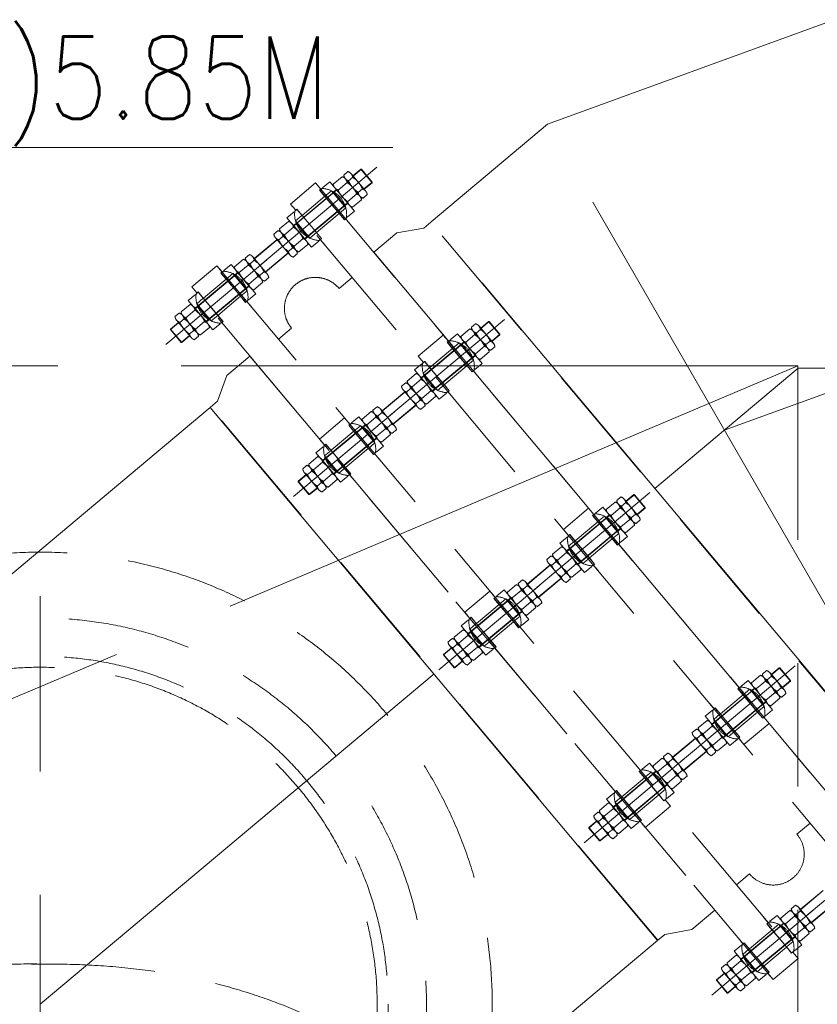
# Model space of a CAD drawing. Header units: inches. Extents: x 0 to 1545919, y -165762 to 23143738.
# Tile 113 of 131: x 117200 to 120111, y 162607 to 166200. Entities that reach past the tile are written whole.
import ezdxf

# ---------------------------------------------------------------- set-up
doc = ezdxf.new("R2010")
doc.units = ezdxf.units.IN
doc.header["$LTSCALE"] = 1800
doc.header["$MEASUREMENT"] = 0
doc.linetypes.add('CENTER', pattern=[2, 1.25, -0.25, 0.25, -0.25])
doc.linetypes.add('HIDDEN', pattern=[0.375, 0.25, -0.125])
doc.layers.get('0').update_dxf_attribs({"color": 253, "lineweight": 5})
for name, color, linetype, lineweight in [('CEN', 8, 'CENTER', 18), ('CWPIPE', 200, 'CENTER', 18), ('EQUIP', 8, 'HIDDEN', 9), ('HATCH', 9, 'Continuous', 18), ('TEXT', 3, 'Continuous', 18)]:
    doc.layers.add(name, color=color, linetype=linetype, lineweight=lineweight)
doc.styles.add('ROMANS', font='romans.shx')

# ---------------------------------------------------------------- blocks, each defined once
blk = doc.blocks.new('CONDENSER')
at = {"layer": 'EQUIP'}
for radius in [1410, 1270, 1230]:
    blk.add_circle((2235, 9470), radius, dxfattribs=at)
for points, knots in [([(2269.4, 9616.4), (1260.8, 9641.2), (275.3, 8833.3), (244.5, 7804.5), (246.2, 7656.8)], [2597.743538, 2597.743538, 2597.743538, 2597.743538, 4076.905104, 4953.355651, 4953.355651, 4953.355651, 4953.355651]), ([(2205.3, 9615.7), (3213.9, 9641.1), (4299.9, 8752), (4227.9, 7654.3), (4227.9, 7654.3)], [2597.743538, 2597.743538, 2597.743538, 2597.743538, 4076.905104, 5192.052949, 5192.052949, 5192.052949, 5192.052949])]:
    blk.add_open_spline(points, degree=3, knots=knots, dxfattribs=at)
blk = doc.blocks.new('REJOINT-PIPE')
at = {"ltscale": 15}
for p, q in [((-1550, 1028), (-1550, 547.1)), ((-825, 1028), (-825, 547.1)), ((0, 1028), (0, 547.1)), ((825, 1028), (825, 547.1)), ((1550, 1028), (1550, 547.1)), ((-1550, 22), (-1550, 579.1)), ((-825, 22), (-825, 579.1)), ((0, 22), (0, 579.1)), ((825, 22), (825, 579.1)), ((1550, 22), (1550, 579.1))]:
    blk.add_line(p, q, dxfattribs=at)
at = {"ltscale": 4}
for p, q in [((-1580.5, 980), (-1582, 978.5)), ((-1582, 978.5), (-1518, 978.5)), ((-1580.5, 980), (-1519.5, 980)), ((-855.5, 980), (-857, 978.5)), ((-857, 978.5), (-793, 978.5)), ((-855.5, 980), (-794.5, 980)), ((-30.5, 980), (-32, 978.5)), ((-32, 978.5), (32, 978.5)), ((-30.5, 980), (30.5, 980)), ((857, 978.5), (793, 978.5)), ((855.5, 980), (794.5, 980)), ((855.5, 980), (857, 978.5)), ((1582, 978.5), (1518, 978.5)), ((1580.5, 980), (1519.5, 980)), ((1580.5, 980), (1582, 978.5)), ((-1512.4, 940.9), (-1592.3, 940.9)), ((-1510, 940.9), (-1592.3, 940.9)), ((-1511.2, 940.9), (-1588.9, 940.9)), ((-1511.2, 940.9), (-1588.9, 940.9)), ((-1511.3, 940.9), (-1588.7, 940.9)), ((-787.4, 940.9), (-867.3, 940.9)), ((-785, 940.9), (-867.3, 940.9)), ((-786.2, 940.9), (-863.9, 940.9)), ((-786.2, 940.9), (-863.9, 940.9)), ((-786.3, 940.9), (-863.7, 940.9)), ((37.6, 940.9), (-42.3, 940.9)), ((40, 940.9), (-42.3, 940.9)), ((38.8, 940.9), (-38.9, 940.9)), ((38.8, 940.9), (-38.9, 940.9)), ((38.7, 940.9), (-38.7, 940.9)), ((785, 940.9), (867.3, 940.9)), ((786.2, 940.9), (863.9, 940.9)), ((786.2, 940.9), (863.9, 940.9)), ((786.3, 940.9), (863.7, 940.9)), ((787.4, 940.9), (867.3, 940.9)), ((1510, 940.9), (1592.3, 940.9)), ((1511.2, 940.9), (1588.9, 940.9)), ((1511.2, 940.9), (1588.9, 940.9)), ((1511.3, 940.9), (1588.7, 940.9)), ((1512.4, 940.9), (1592.3, 940.9)), ((-1512.4, 912.9), (-1592.3, 912.9)), ((-1508.9, 912.9), (-1591.1, 912.9)), ((-1511.2, 912.9), (-1591.1, 912.9)), ((-787.4, 912.9), (-867.3, 912.9)), ((-783.9, 912.9), (-866.1, 912.9)), ((-786.2, 912.9), (-866.1, 912.9)), ((37.6, 912.9), (-42.3, 912.9)), ((41.1, 912.9), (-41.1, 912.9)), ((38.8, 912.9), (-41.1, 912.9)), ((783.9, 912.9), (866.1, 912.9)), ((786.2, 912.9), (866.1, 912.9)), ((787.4, 912.9), (867.3, 912.9)), ((1508.9, 912.9), (1591.1, 912.9)), ((1511.2, 912.9), (1591.1, 912.9)), ((1512.4, 912.9), (1592.3, 912.9)), ((-1480, 861.9), (-1620, 861.9)), ((-1511.2, 861.9), (-1591.1, 861.9)), ((-1582.5, 861.9), (-1582.5, 849.3)), ((-1517.5, 861.9), (-1517.5, 849.3)), ((-755, 861.9), (-895, 861.9)), ((-786.2, 861.9), (-866.1, 861.9)), ((-857.5, 861.9), (-857.5, 849.3)), ((-792.5, 861.9), (-792.5, 849.3)), ((70, 861.9), (-70, 861.9)), ((38.8, 861.9), (-41.1, 861.9)), ((-32.5, 861.9), (-32.5, 849.3)), ((32.5, 861.9), (32.5, 849.3)), ((755, 861.9), (895, 861.9)), ((786.2, 861.9), (866.1, 861.9)), ((792.5, 861.9), (792.5, 849.3)), ((857.5, 861.9), (857.5, 849.3)), ((1480, 861.9), (1620, 861.9)), ((1511.2, 861.9), (1591.1, 861.9)), ((1517.5, 861.9), (1517.5, 849.3)), ((1582.5, 861.9), (1582.5, 849.3)), ((-1620.6, 820), (-1620.6, 814)), ((-1590, 814), (-1620.6, 814)), ((-1620, 824.2), (-1620, 814.6)), ((-1590, 814.6), (-1620, 814.6)), ((-1510, 814.6), (-1480, 814.6)), ((-1510, 814), (-1479.4, 814)), ((-1480, 824.2), (-1480, 814.6)), ((-1479.4, 820), (-1479.4, 814)), ((-895.6, 820), (-895.6, 814)), ((-865, 814), (-895.6, 814)), ((-895, 824.2), (-895, 814.6)), ((-865, 814.6), (-895, 814.6)), ((-785, 814.6), (-755, 814.6)), ((-785, 814), (-754.4, 814)), ((-755, 824.2), (-755, 814.6)), ((-754.4, 820), (-754.4, 814)), ((-70.6, 820), (-70.6, 814)), ((-40, 814), (-70.6, 814)), ((-70, 824.2), (-70, 814.6)), ((-40, 814.6), (-70, 814.6)), ((40, 814.6), (70, 814.6)), ((40, 814), (70.6, 814)), ((70, 824.2), (70, 814.6)), ((70.6, 820), (70.6, 814)), ((754.4, 820), (754.4, 814)), ((785, 814), (754.4, 814)), ((755, 824.2), (755, 814.6)), ((785, 814.6), (755, 814.6)), ((865, 814.6), (895, 814.6)), ((865, 814), (895.6, 814)), ((895, 824.2), (895, 814.6)), ((895.6, 820), (895.6, 814)), ((1479.4, 820), (1479.4, 814)), ((1510, 814), (1479.4, 814)), ((1480, 824.2), (1480, 814.6)), ((1510, 814.6), (1480, 814.6)), ((1590, 814.6), (1620, 814.6)), ((1590, 814), (1620.6, 814)), ((1620, 824.2), (1620, 814.6)), ((1620.6, 820), (1620.6, 814)), ((-1620, 700), (-1620, 706)), ((-1590, 706), (-1620, 706)), ((-1619.5, 695.2), (-1619.5, 705.5)), ((-1590, 705.5), (-1619.5, 705.5)), ((-1510, 706), (-1480, 706)), ((-1509, 705.5), (-1480.5, 705.5)), ((-1480.5, 695.2), (-1480.5, 705.5)), ((-1480, 700), (-1480, 706)), ((-895, 700), (-895, 706)), ((-865, 706), (-895, 706)), ((-894.5, 695.2), (-894.5, 705.5)), ((-865, 705.5), (-894.5, 705.5)), ((-785, 706), (-755, 706)), ((-784, 705.5), (-755.5, 705.5)), ((-755.5, 695.2), (-755.5, 705.5)), ((-755, 700), (-755, 706)), ((-70, 700), (-70, 706)), ((-40, 706), (-70, 706)), ((-69.5, 695.2), (-69.5, 705.5)), ((-40, 705.5), (-69.5, 705.5)), ((40, 706), (70, 706)), ((41, 705.5), (69.5, 705.5)), ((69.5, 695.2), (69.5, 705.5)), ((70, 700), (70, 706)), ((755, 700), (755, 706)), ((785, 706), (755, 706)), ((755.5, 695.2), (755.5, 705.5)), ((784, 705.5), (755.5, 705.5)), ((865, 706), (895, 706)), ((865, 705.5), (894.5, 705.5)), ((894.5, 695.2), (894.5, 705.5)), ((895, 700), (895, 706)), ((1480, 700), (1480, 706)), ((1510, 706), (1480, 706)), ((1480.5, 695.2), (1480.5, 705.5)), ((1509, 705.5), (1480.5, 705.5)), ((1590, 706), (1620, 706)), ((1590, 705.5), (1619.5, 705.5)), ((1619.5, 695.2), (1619.5, 705.5)), ((1620, 700), (1620, 706)), ((-1480, 658.1), (-1620, 658.1)), ((-1510, 658.1), (-1592.3, 658.1)), ((-1512.4, 658.1), (-1592.3, 658.1)), ((-1511.2, 658.1), (-1588.9, 658.1)), ((-1511.2, 658.1), (-1588.9, 658.1)), ((-1511.3, 658.1), (-1588.7, 658.1)), ((-1582.5, 658.1), (-1582.5, 670.7)), ((-1517.5, 658.1), (-1517.5, 670.7)), ((-755, 658.1), (-895, 658.1)), ((-785, 658.1), (-867.3, 658.1)), ((-787.4, 658.1), (-867.3, 658.1)), ((-786.2, 658.1), (-863.9, 658.1)), ((-786.2, 658.1), (-863.9, 658.1)), ((-786.3, 658.1), (-863.7, 658.1)), ((-857.5, 658.1), (-857.5, 670.7)), ((-792.5, 658.1), (-792.5, 670.7)), ((70, 658.1), (-70, 658.1)), ((40, 658.1), (-42.3, 658.1)), ((37.6, 658.1), (-42.3, 658.1)), ((38.8, 658.1), (-38.9, 658.1)), ((38.8, 658.1), (-38.9, 658.1)), ((38.7, 658.1), (-38.7, 658.1)), ((-32.5, 658.1), (-32.5, 670.7)), ((32.5, 658.1), (32.5, 670.7)), ((755, 658.1), (895, 658.1)), ((785, 658.1), (867.3, 658.1)), ((786.2, 658.1), (863.9, 658.1)), ((786.2, 658.1), (863.9, 658.1)), ((786.3, 658.1), (863.7, 658.1)), ((787.4, 658.1), (867.3, 658.1)), ((792.5, 658.1), (792.5, 670.7)), ((857.5, 658.1), (857.5, 670.7)), ((1480, 658.1), (1620, 658.1)), ((1510, 658.1), (1592.3, 658.1)), ((1511.2, 658.1), (1588.9, 658.1)), ((1511.2, 658.1), (1588.9, 658.1)), ((1511.3, 658.1), (1588.7, 658.1)), ((1512.4, 658.1), (1592.3, 658.1)), ((1517.5, 658.1), (1517.5, 670.7)), ((1582.5, 658.1), (1582.5, 670.7)), ((-1512.4, 607.1), (-1592.3, 607.1)), ((-1508.9, 607.1), (-1591.1, 607.1)), ((-1511.2, 607.1), (-1591.1, 607.1)), ((-1511.2, 579.1), (-1591.1, 579.1)), ((-787.4, 607.1), (-867.3, 607.1)), ((-783.9, 607.1), (-866.1, 607.1)), ((-786.2, 607.1), (-866.1, 607.1)), ((-786.2, 579.1), (-866.1, 579.1)), ((37.6, 607.1), (-42.3, 607.1)), ((41.1, 607.1), (-41.1, 607.1)), ((38.8, 607.1), (-41.1, 607.1)), ((38.8, 579.1), (-41.1, 579.1)), ((783.9, 607.1), (866.1, 607.1)), ((786.2, 607.1), (866.1, 607.1)), ((786.2, 579.1), (866.1, 579.1)), ((787.4, 607.1), (867.3, 607.1)), ((1508.9, 607.1), (1591.1, 607.1)), ((1511.2, 607.1), (1591.1, 607.1)), ((1511.2, 579.1), (1591.1, 579.1)), ((1512.4, 607.1), (1592.3, 607.1)), ((-1511.2, 470.9), (-1591.1, 470.9)), ((-786.2, 470.9), (-866.1, 470.9)), ((38.8, 470.9), (-41.1, 470.9)), ((786.2, 470.9), (866.1, 470.9)), ((-1512.4, 442.9), (-1592.3, 442.9)), ((-1508.9, 442.9), (-1591.1, 442.9)), ((-1511.2, 442.9), (-1591.1, 442.9)), ((-787.4, 442.9), (-867.3, 442.9)), ((-783.9, 442.9), (-866.1, 442.9)), ((-786.2, 442.9), (-866.1, 442.9)), ((37.6, 442.9), (-42.3, 442.9)), ((41.1, 442.9), (-41.1, 442.9)), ((38.8, 442.9), (-41.1, 442.9)), ((783.9, 442.9), (866.1, 442.9)), ((786.2, 442.9), (866.1, 442.9)), ((787.4, 442.9), (867.3, 442.9)), ((-1480, 391.9), (-1620, 391.9)), ((-1510, 391.9), (-1592.3, 391.9)), ((-1512.4, 391.9), (-1592.3, 391.9)), ((-1511.2, 391.9), (-1588.9, 391.9)), ((-1511.2, 391.9), (-1588.9, 391.9)), ((-1511.3, 391.9), (-1588.7, 391.9)), ((-1582.5, 391.9), (-1582.5, 379.3)), ((-1517.5, 391.9), (-1517.5, 379.3)), ((-755, 391.9), (-895, 391.9)), ((-785, 391.9), (-867.3, 391.9)), ((-787.4, 391.9), (-867.3, 391.9)), ((-786.2, 391.9), (-863.9, 391.9)), ((-786.2, 391.9), (-863.9, 391.9)), ((-786.3, 391.9), (-863.7, 391.9)), ((-857.5, 391.9), (-857.5, 379.3)), ((-792.5, 391.9), (-792.5, 379.3)), ((70, 391.9), (-70, 391.9)), ((40, 391.9), (-42.3, 391.9)), ((37.6, 391.9), (-42.3, 391.9)), ((38.8, 391.9), (-38.9, 391.9)), ((38.8, 391.9), (-38.9, 391.9)), ((38.7, 391.9), (-38.7, 391.9)), ((-32.5, 391.9), (-32.5, 379.3)), ((32.5, 391.9), (32.5, 379.3)), ((755, 391.9), (895, 391.9)), ((785, 391.9), (867.3, 391.9)), ((786.2, 391.9), (863.9, 391.9)), ((786.2, 391.9), (863.9, 391.9)), ((786.3, 391.9), (863.7, 391.9)), ((787.4, 391.9), (867.3, 391.9)), ((792.5, 391.9), (792.5, 379.3)), ((857.5, 391.9), (857.5, 379.3)), ((-1620, 350), (-1620, 344)), ((-1590, 344), (-1620, 344)), ((-1619.5, 354.8), (-1619.5, 344.5)), ((-1590, 344.5), (-1619.5, 344.5)), ((-1510, 344), (-1480, 344)), ((-1509, 344.5), (-1480.5, 344.5)), ((-1480.5, 354.8), (-1480.5, 344.5)), ((-1480, 350), (-1480, 344)), ((-895, 350), (-895, 344)), ((-865, 344), (-895, 344)), ((-894.5, 354.8), (-894.5, 344.5)), ((-865, 344.5), (-894.5, 344.5)), ((-785, 344), (-755, 344)), ((-784, 344.5), (-755.5, 344.5)), ((-755.5, 354.8), (-755.5, 344.5)), ((-755, 350), (-755, 344)), ((-70, 350), (-70, 344)), ((-40, 344), (-70, 344)), ((-69.5, 354.8), (-69.5, 344.5)), ((-40, 344.5), (-69.5, 344.5)), ((40, 344), (70, 344)), ((41, 344.5), (69.5, 344.5)), ((69.5, 354.8), (69.5, 344.5)), ((70, 350), (70, 344)), ((755, 350), (755, 344)), ((785, 344), (755, 344)), ((755.5, 354.8), (755.5, 344.5)), ((784, 344.5), (755.5, 344.5)), ((865, 344.5), (894.5, 344.5)), ((865, 344), (895, 344)), ((894.5, 354.8), (894.5, 344.5)), ((895, 350), (895, 344)), ((-1620.6, 230), (-1620.6, 236)), ((-1590, 236), (-1620.6, 236)), ((-1620, 225.8), (-1620, 235.4)), ((-1590, 235.4), (-1620, 235.4)), ((-1510, 236), (-1479.4, 236)), ((-1510, 235.4), (-1480, 235.4)), ((-1480, 225.8), (-1480, 235.4)), ((-1479.4, 230), (-1479.4, 236)), ((-895.6, 230), (-895.6, 236)), ((-865, 236), (-895.6, 236)), ((-895, 225.8), (-895, 235.4)), ((-865, 235.4), (-895, 235.4)), ((-785, 236), (-754.4, 236)), ((-785, 235.4), (-755, 235.4)), ((-755, 225.8), (-755, 235.4)), ((-754.4, 230), (-754.4, 236)), ((-70.6, 230), (-70.6, 236)), ((-40, 236), (-70.6, 236)), ((-70, 225.8), (-70, 235.4)), ((-40, 235.4), (-70, 235.4)), ((40, 236), (70.6, 236)), ((40, 235.4), (70, 235.4)), ((70, 225.8), (70, 235.4)), ((70.6, 230), (70.6, 236)), ((754.4, 230), (754.4, 236)), ((785, 236), (754.4, 236)), ((755, 225.8), (755, 235.4)), ((785, 235.4), (755, 235.4)), ((865, 236), (895.6, 236)), ((865, 235.4), (895, 235.4)), ((895, 225.8), (895, 235.4)), ((895.6, 230), (895.6, 236)), ((-1480, 188.1), (-1620, 188.1)), ((-1511.2, 188.1), (-1591.1, 188.1)), ((-1582.5, 188.1), (-1582.5, 200.7)), ((-1517.5, 188.1), (-1517.5, 200.7)), ((-755, 188.1), (-895, 188.1)), ((-786.2, 188.1), (-866.1, 188.1)), ((-857.5, 188.1), (-857.5, 200.7)), ((-792.5, 188.1), (-792.5, 200.7)), ((70, 188.1), (-70, 188.1)), ((38.8, 188.1), (-41.1, 188.1)), ((-32.5, 188.1), (-32.5, 200.7)), ((32.5, 188.1), (32.5, 200.7)), ((755, 188.1), (895, 188.1)), ((786.2, 188.1), (866.1, 188.1)), ((792.5, 188.1), (792.5, 200.7)), ((857.5, 188.1), (857.5, 200.7)), ((-1512.4, 137.1), (-1592.3, 137.1)), ((-1510, 109.1), (-1592.3, 109.1)), ((-1512.4, 109.1), (-1592.3, 109.1)), ((-1508.9, 137.1), (-1591.1, 137.1)), ((-1511.2, 137.1), (-1591.1, 137.1)), ((-1511.2, 109.1), (-1588.9, 109.1)), ((-1511.2, 109.1), (-1588.9, 109.1)), ((-1511.3, 109.1), (-1588.7, 109.1)), ((-787.4, 137.1), (-867.3, 137.1)), ((-785, 109.1), (-867.3, 109.1)), ((-787.4, 109.1), (-867.3, 109.1)), ((-783.9, 137.1), (-866.1, 137.1)), ((-786.2, 137.1), (-866.1, 137.1)), ((-786.2, 109.1), (-863.9, 109.1)), ((-786.2, 109.1), (-863.9, 109.1)), ((-786.3, 109.1), (-863.7, 109.1)), ((37.6, 137.1), (-42.3, 137.1)), ((40, 109.1), (-42.3, 109.1)), ((37.6, 109.1), (-42.3, 109.1)), ((41.1, 137.1), (-41.1, 137.1)), ((38.8, 137.1), (-41.1, 137.1)), ((38.8, 109.1), (-38.9, 109.1)), ((38.8, 109.1), (-38.9, 109.1)), ((38.7, 109.1), (-38.7, 109.1)), ((783.9, 137.1), (866.1, 137.1)), ((785, 109.1), (867.3, 109.1)), ((786.2, 137.1), (866.1, 137.1)), ((786.2, 109.1), (863.9, 109.1)), ((786.2, 109.1), (863.9, 109.1)), ((786.3, 109.1), (863.7, 109.1)), ((787.4, 137.1), (867.3, 137.1)), ((787.4, 109.1), (867.3, 109.1)), ((-1580.5, 70), (-1582, 71.5)), ((-1582, 71.5), (-1518, 71.5)), ((-1580.5, 70), (-1519.5, 70)), ((-855.5, 70), (-857, 71.5)), ((-857, 71.5), (-793, 71.5)), ((-855.5, 70), (-794.5, 70)), ((-30.5, 70), (-32, 71.5)), ((-32, 71.5), (32, 71.5)), ((-30.5, 70), (30.5, 70)), ((857, 71.5), (793, 71.5)), ((855.5, 70), (794.5, 70)), ((855.5, 70), (857, 71.5))]:
    blk.add_line(p, q, dxfattribs=at)
for p, q in [((-1582, 940.9), (-1582, 978.5)), ((-1519.5, 980), (-1518, 978.5)), ((-1518, 940.9), (-1518, 978.5)), ((-857, 940.9), (-857, 978.5)), ((-794.5, 980), (-793, 978.5)), ((-793, 940.9), (-793, 978.5)), ((-32, 940.9), (-32, 978.5)), ((30.5, 980), (32, 978.5)), ((32, 940.9), (32, 978.5)), ((794.5, 980), (793, 978.5)), ((793, 940.9), (793, 978.5)), ((857, 940.9), (857, 978.5)), ((1519.5, 980), (1518, 978.5)), ((1518, 940.9), (1518, 978.5)), ((1582, 940.9), (1582, 978.5)), ((-1606, 916.9), (-1606, 936.9)), ((-1578.6, 936.9), (-1578.6, 916.9)), ((-1523.7, 936.9), (-1523.7, 916.9)), ((-1496.3, 916.9), (-1496.3, 936.9)), ((-881, 916.9), (-881, 936.9)), ((-853.6, 936.9), (-853.6, 916.9)), ((-798.7, 936.9), (-798.7, 916.9)), ((-771.3, 916.9), (-771.3, 936.9)), ((-56, 916.9), (-56, 936.9)), ((-28.6, 936.9), (-28.6, 916.9)), ((26.3, 936.9), (26.3, 916.9)), ((53.7, 916.9), (53.7, 936.9)), ((771.3, 916.9), (771.3, 936.9)), ((798.7, 936.9), (798.7, 916.9)), ((853.6, 936.9), (853.6, 916.9)), ((881, 916.9), (881, 936.9)), ((1496.3, 916.9), (1496.3, 936.9)), ((1523.7, 936.9), (1523.7, 916.9)), ((1578.6, 936.9), (1578.6, 916.9)), ((1606, 916.9), (1606, 936.9)), ((-1604.8, 865.9), (-1604.8, 908.9)), ((-1577.4, 908.9), (-1577.4, 865.9)), ((-1522.6, 908.9), (-1522.6, 865.9)), ((-1495.2, 865.9), (-1495.2, 908.9)), ((-879.8, 865.9), (-879.8, 908.9)), ((-852.4, 908.9), (-852.4, 865.9)), ((-797.6, 908.9), (-797.6, 865.9)), ((-770.2, 865.9), (-770.2, 908.9)), ((-54.8, 865.9), (-54.8, 908.9)), ((-27.4, 908.9), (-27.4, 865.9)), ((27.4, 908.9), (27.4, 865.9)), ((54.8, 865.9), (54.8, 908.9)), ((770.2, 865.9), (770.2, 908.9)), ((797.6, 908.9), (797.6, 865.9)), ((852.4, 908.9), (852.4, 865.9)), ((879.8, 865.9), (879.8, 908.9)), ((1495.2, 865.9), (1495.2, 908.9)), ((1522.6, 908.9), (1522.6, 865.9)), ((1577.4, 908.9), (1577.4, 865.9)), ((1604.8, 865.9), (1604.8, 908.9)), ((-1620, 827.9), (-1620, 861.9)), ((-1616.5, 827.9), (-1620, 827.9)), ((-1591, 814.6), (-1591, 845.7)), ((-1582, 861.9), (-1582, 658.1)), ((-1518, 861.9), (-1518, 658.1)), ((-1509, 814.6), (-1509, 845.7)), ((-1483.5, 827.9), (-1480, 827.9)), ((-1480, 827.9), (-1480, 861.9)), ((-895, 827.9), (-895, 861.9)), ((-891.5, 827.9), (-895, 827.9)), ((-866, 814.6), (-866, 845.7)), ((-857, 861.9), (-857, 658.1)), ((-793, 861.9), (-793, 658.1)), ((-784, 814.6), (-784, 845.7)), ((-758.5, 827.9), (-755, 827.9)), ((-755, 827.9), (-755, 861.9)), ((-70, 827.9), (-70, 861.9)), ((-66.5, 827.9), (-70, 827.9)), ((-41, 814.6), (-41, 845.7)), ((-32, 861.9), (-32, 658.1)), ((32, 861.9), (32, 658.1)), ((41, 814.6), (41, 845.7)), ((66.5, 827.9), (70, 827.9)), ((70, 827.9), (70, 861.9)), ((755, 827.9), (755, 861.9)), ((758.5, 827.9), (755, 827.9)), ((784, 814.6), (784, 845.7)), ((793, 861.9), (793, 658.1)), ((857, 861.9), (857, 658.1)), ((866, 814.6), (866, 845.7)), ((891.5, 827.9), (895, 827.9)), ((895, 827.9), (895, 861.9)), ((1480, 827.9), (1480, 861.9)), ((1483.5, 827.9), (1480, 827.9)), ((1509, 814.6), (1509, 845.7)), ((1518, 861.9), (1518, 658.1)), ((1582, 861.9), (1582, 658.1)), ((1591, 814.6), (1591, 845.7)), ((1616.5, 827.9), (1620, 827.9)), ((1620, 827.9), (1620, 861.9)), ((-1650, 820), (-1650, 700)), ((-1620.6, 820), (-1650, 820)), ((-1591, 814), (-1591, 706)), ((-1509, 814), (-1509, 706)), ((-1479.4, 820), (-1453.5, 820)), ((-925, 820), (-925, 700)), ((-895.6, 820), (-925, 820)), ((-866, 814), (-866, 706)), ((-784, 814), (-784, 706)), ((-754.4, 820), (-728.5, 820)), ((-100, 820), (-100, 700)), ((-70.6, 820), (-100, 820)), ((-41, 814), (-41, 706)), ((41, 814), (41, 706)), ((70.6, 820), (96.5, 820)), ((754.4, 820), (728.5, 820)), ((784, 814), (784, 706)), ((866, 814), (866, 706)), ((895.6, 820), (925, 820)), ((925, 820), (925, 700)), ((1479.4, 820), (1453.5, 820)), ((1509, 814), (1509, 706)), ((1591, 814), (1591, 706)), ((1620.6, 820), (1650, 820)), ((1650, 820), (1650, 700)), ((-1620, 700), (-1650, 700)), ((-1620, 692.1), (-1620, 658.1)), ((-1616.5, 692.1), (-1620, 692.1)), ((-1591, 705.5), (-1591, 674.3)), ((-1509, 705.5), (-1509, 674.3)), ((-1483.5, 692.1), (-1480, 692.1)), ((-1480, 700), (-1453.5, 700)), ((-1480, 692.1), (-1480, 658.1)), ((-1300, 637.9), (-1300, 700)), ((-895, 700), (-925, 700)), ((-895, 692.1), (-895, 658.1)), ((-891.5, 692.1), (-895, 692.1)), ((-866, 705.5), (-866, 674.3)), ((-784, 705.5), (-784, 674.3)), ((-758.5, 692.1), (-755, 692.1)), ((-755, 700), (-728.5, 700)), ((-755, 692.1), (-755, 658.1)), ((-70, 700), (-100, 700)), ((-70, 692.1), (-70, 658.1)), ((-66.5, 692.1), (-70, 692.1)), ((-41, 705.5), (-41, 674.3)), ((41, 705.5), (41, 674.3)), ((66.5, 692.1), (70, 692.1)), ((70, 700), (96.5, 700)), ((70, 692.1), (70, 658.1)), ((755, 700), (728.5, 700)), ((755, 692.1), (755, 658.1)), ((758.5, 692.1), (755, 692.1)), ((784, 705.5), (784, 674.3)), ((866, 705.5), (866, 674.3)), ((891.5, 692.1), (895, 692.1)), ((895, 700), (925, 700)), ((895, 692.1), (895, 658.1)), ((1300, 637.9), (1300, 700)), ((1480, 700), (1453.5, 700)), ((1480, 692.1), (1480, 658.1)), ((1483.5, 692.1), (1480, 692.1)), ((1509, 705.5), (1509, 674.3)), ((1591, 705.5), (1591, 674.3)), ((1616.5, 692.1), (1620, 692.1)), ((1620, 700), (1650, 700)), ((1620, 692.1), (1620, 658.1)), ((-1606, 611.1), (-1606, 654.1)), ((-1578.6, 654.1), (-1578.6, 611.1)), ((-1523.7, 654.1), (-1523.7, 611.1)), ((-1496.3, 611.1), (-1496.3, 654.1)), ((-881, 611.1), (-881, 654.1)), ((-853.6, 654.1), (-853.6, 611.1)), ((-798.7, 654.1), (-798.7, 611.1)), ((-771.3, 611.1), (-771.3, 654.1)), ((-56, 611.1), (-56, 654.1)), ((-28.6, 654.1), (-28.6, 611.1)), ((26.3, 654.1), (26.3, 611.1)), ((53.7, 611.1), (53.7, 654.1)), ((771.3, 611.1), (771.3, 654.1)), ((798.7, 654.1), (798.7, 611.1)), ((853.6, 654.1), (853.6, 611.1)), ((881, 611.1), (881, 654.1)), ((1496.3, 611.1), (1496.3, 654.1)), ((1523.7, 654.1), (1523.7, 611.1)), ((1578.6, 654.1), (1578.6, 611.1)), ((1606, 611.1), (1606, 654.1)), ((-1604.8, 583.1), (-1604.8, 603.1)), ((-1582, 470.9), (-1582, 579.1)), ((-1577.4, 603.1), (-1577.4, 583.1)), ((-1522.6, 603.1), (-1522.6, 583.1)), ((-1518, 470.9), (-1518, 579.1)), ((-1495.2, 583.1), (-1495.2, 603.1)), ((-879.8, 583.1), (-879.8, 603.1)), ((-857, 470.9), (-857, 579.1)), ((-852.4, 603.1), (-852.4, 583.1)), ((-797.6, 603.1), (-797.6, 583.1)), ((-793, 470.9), (-793, 579.1)), ((-770.2, 583.1), (-770.2, 603.1)), ((-54.8, 583.1), (-54.8, 603.1)), ((-32, 470.9), (-32, 579.1)), ((-27.4, 603.1), (-27.4, 583.1)), ((27.4, 603.1), (27.4, 583.1)), ((32, 470.9), (32, 579.1)), ((54.8, 583.1), (54.8, 603.1)), ((770.2, 583.1), (770.2, 603.1)), ((793, 470.9), (793, 579.1)), ((797.6, 603.1), (797.6, 583.1)), ((852.4, 603.1), (852.4, 583.1)), ((857, 470.9), (857, 579.1)), ((879.8, 583.1), (879.8, 603.1)), ((1495.2, 583.1), (1495.2, 603.1)), ((1518, 470.9), (1518, 579.1)), ((1522.6, 603.1), (1522.6, 583.1)), ((1577.4, 603.1), (1577.4, 583.1)), ((1582, 470.9), (1582, 579.1)), ((1604.8, 583.1), (1604.8, 603.1)), ((-1606, 438.9), (-1606, 395.9)), ((-1604.8, 466.9), (-1604.8, 446.9)), ((-1578.6, 395.9), (-1578.6, 438.9)), ((-1577.4, 446.9), (-1577.4, 466.9)), ((-1523.7, 395.9), (-1523.7, 438.9)), ((-1522.6, 446.9), (-1522.6, 466.9)), ((-1496.3, 438.9), (-1496.3, 395.9)), ((-1495.2, 466.9), (-1495.2, 446.9)), ((-881, 438.9), (-881, 395.9)), ((-879.8, 466.9), (-879.8, 446.9)), ((-853.6, 395.9), (-853.6, 438.9)), ((-852.4, 446.9), (-852.4, 466.9)), ((-798.7, 395.9), (-798.7, 438.9)), ((-797.6, 446.9), (-797.6, 466.9)), ((-771.3, 438.9), (-771.3, 395.9)), ((-770.2, 466.9), (-770.2, 446.9)), ((-56, 438.9), (-56, 395.9)), ((-54.8, 466.9), (-54.8, 446.9)), ((-28.6, 395.9), (-28.6, 438.9)), ((-27.4, 446.9), (-27.4, 466.9)), ((26.3, 395.9), (26.3, 438.9)), ((27.4, 446.9), (27.4, 466.9)), ((53.7, 438.9), (53.7, 395.9)), ((54.8, 466.9), (54.8, 446.9)), ((770.2, 466.9), (770.2, 446.9)), ((771.3, 438.9), (771.3, 395.9)), ((797.6, 446.9), (797.6, 466.9)), ((798.7, 395.9), (798.7, 438.9)), ((852.4, 446.9), (852.4, 466.9)), ((853.6, 395.9), (853.6, 438.9)), ((879.8, 466.9), (879.8, 446.9)), ((881, 438.9), (881, 395.9)), ((-1300, 350), (-1300, 412.1)), ((1300, 350), (1300, 412.1)), ((-1620, 357.9), (-1620, 391.9)), ((-1591, 344.5), (-1591, 375.7)), ((-1582, 188.1), (-1582, 391.9)), ((-1518, 188.1), (-1518, 391.9)), ((-1509, 344.5), (-1509, 375.7)), ((-1480, 357.9), (-1480, 391.9)), ((-895, 357.9), (-895, 391.9)), ((-866, 344.5), (-866, 375.7)), ((-857, 188.1), (-857, 391.9)), ((-793, 188.1), (-793, 391.9)), ((-784, 344.5), (-784, 375.7)), ((-755, 357.9), (-755, 391.9)), ((-70, 357.9), (-70, 391.9)), ((-41, 344.5), (-41, 375.7)), ((-32, 188.1), (-32, 391.9)), ((32, 188.1), (32, 391.9)), ((41, 344.5), (41, 375.7)), ((70, 357.9), (70, 391.9)), ((755, 357.9), (755, 391.9)), ((784, 344.5), (784, 375.7)), ((793, 188.1), (793, 391.9)), ((857, 188.1), (857, 391.9)), ((866, 344.5), (866, 375.7)), ((895, 357.9), (895, 391.9)), ((-1650, 230), (-1650, 350)), ((-1620, 350), (-1650, 350)), ((-1616.5, 357.9), (-1620, 357.9)), ((-1591, 236), (-1591, 344)), ((-1509, 236), (-1509, 344)), ((-1483.5, 357.9), (-1480, 357.9)), ((-1480, 350), (-1453.5, 350)), ((-925, 230), (-925, 350)), ((-895, 350), (-925, 350)), ((-891.5, 357.9), (-895, 357.9)), ((-866, 236), (-866, 344)), ((-784, 236), (-784, 344)), ((-758.5, 357.9), (-755, 357.9)), ((-755, 350), (-728.5, 350)), ((-100, 230), (-100, 350)), ((-70, 350), (-100, 350)), ((-66.5, 357.9), (-70, 357.9)), ((-41, 236), (-41, 344)), ((41, 236), (41, 344)), ((66.5, 357.9), (70, 357.9)), ((70, 350), (96.5, 350)), ((755, 350), (728.5, 350)), ((758.5, 357.9), (755, 357.9)), ((784, 236), (784, 344)), ((866, 236), (866, 344)), ((891.5, 357.9), (895, 357.9)), ((895, 350), (925, 350)), ((925, 230), (925, 350)), ((-1620.6, 230), (-1650, 230)), ((-1620, 222.1), (-1620, 188.1)), ((-1616.5, 222.1), (-1620, 222.1)), ((-1591, 235.4), (-1591, 204.3)), ((-1509, 235.4), (-1509, 204.3)), ((-1483.5, 222.1), (-1480, 222.1)), ((-1480, 222.1), (-1480, 188.1)), ((-1479.4, 230), (-1453.5, 230)), ((-895.6, 230), (-925, 230)), ((-895, 222.1), (-895, 188.1)), ((-891.5, 222.1), (-895, 222.1)), ((-866, 235.4), (-866, 204.3)), ((-784, 235.4), (-784, 204.3)), ((-758.5, 222.1), (-755, 222.1)), ((-755, 222.1), (-755, 188.1)), ((-754.4, 230), (-728.5, 230)), ((-70.6, 230), (-100, 230)), ((-70, 222.1), (-70, 188.1)), ((-66.5, 222.1), (-70, 222.1)), ((-41, 235.4), (-41, 204.3)), ((41, 235.4), (41, 204.3)), ((66.5, 222.1), (70, 222.1)), ((70, 222.1), (70, 188.1)), ((70.6, 230), (96.5, 230)), ((754.4, 230), (728.5, 230)), ((755, 222.1), (755, 188.1)), ((758.5, 222.1), (755, 222.1)), ((784, 235.4), (784, 204.3)), ((866, 235.4), (866, 204.3)), ((891.5, 222.1), (895, 222.1)), ((895, 222.1), (895, 188.1)), ((895.6, 230), (925, 230)), ((-1604.8, 184.1), (-1604.8, 141.1)), ((-1577.4, 141.1), (-1577.4, 184.1)), ((-1522.6, 141.1), (-1522.6, 184.1)), ((-1495.2, 184.1), (-1495.2, 141.1)), ((-879.8, 184.1), (-879.8, 141.1)), ((-852.4, 141.1), (-852.4, 184.1)), ((-797.6, 141.1), (-797.6, 184.1)), ((-770.2, 184.1), (-770.2, 141.1)), ((-54.8, 184.1), (-54.8, 141.1)), ((-27.4, 141.1), (-27.4, 184.1)), ((27.4, 141.1), (27.4, 184.1)), ((54.8, 184.1), (54.8, 141.1)), ((770.2, 184.1), (770.2, 141.1)), ((797.6, 141.1), (797.6, 184.1)), ((852.4, 141.1), (852.4, 184.1)), ((879.8, 184.1), (879.8, 141.1)), ((-1606, 133.1), (-1606, 113.1)), ((-1582, 109.1), (-1582, 71.5)), ((-1578.6, 113.1), (-1578.6, 133.1)), ((-1523.7, 113.1), (-1523.7, 133.1)), ((-1518, 109.1), (-1518, 71.5)), ((-1496.3, 133.1), (-1496.3, 113.1)), ((-881, 133.1), (-881, 113.1)), ((-857, 109.1), (-857, 71.5)), ((-853.6, 113.1), (-853.6, 133.1)), ((-798.7, 113.1), (-798.7, 133.1)), ((-793, 109.1), (-793, 71.5)), ((-771.3, 133.1), (-771.3, 113.1)), ((-56, 133.1), (-56, 113.1)), ((-32, 109.1), (-32, 71.5)), ((-28.6, 113.1), (-28.6, 133.1)), ((26.3, 113.1), (26.3, 133.1)), ((32, 109.1), (32, 71.5)), ((53.7, 133.1), (53.7, 113.1)), ((771.3, 133.1), (771.3, 113.1)), ((793, 109.1), (793, 71.5)), ((798.7, 113.1), (798.7, 133.1)), ((853.6, 113.1), (853.6, 133.1)), ((857, 109.1), (857, 71.5)), ((881, 133.1), (881, 113.1)), ((-1519.5, 70), (-1518, 71.5)), ((-794.5, 70), (-793, 71.5)), ((30.5, 70), (32, 71.5)), ((794.5, 70), (793, 71.5))]:
    blk.add_line(p, q)
at = {"linetype": 'HIDDEN', "ltscale": 0.5}
for p, q in [((-1580.5, 980), (-1580.5, 940.9)), ((-1519.5, 980), (-1519.5, 940.9)), ((-855.5, 980), (-855.5, 940.9)), ((-794.5, 980), (-794.5, 940.9)), ((-30.5, 980), (-30.5, 940.9)), ((30.5, 980), (30.5, 940.9)), ((794.5, 980), (794.5, 940.9)), ((855.5, 980), (855.5, 940.9)), ((1519.5, 980), (1519.5, 940.9)), ((1580.5, 980), (1580.5, 940.9)), ((-1509, 845.7), (-1591, 845.7)), ((-1517.5, 849.3), (-1582.5, 849.3)), ((-1580.5, 861.9), (-1580.5, 658.1)), ((-1519.5, 861.9), (-1519.5, 658.1)), ((-784, 845.7), (-866, 845.7)), ((-792.5, 849.3), (-857.5, 849.3)), ((-855.5, 861.9), (-855.5, 658.1)), ((-794.5, 861.9), (-794.5, 658.1)), ((41, 845.7), (-41, 845.7)), ((32.5, 849.3), (-32.5, 849.3)), ((-30.5, 861.9), (-30.5, 658.1)), ((30.5, 861.9), (30.5, 658.1)), ((784, 845.7), (866, 845.7)), ((792.5, 849.3), (857.5, 849.3)), ((794.5, 861.9), (794.5, 658.1)), ((855.5, 861.9), (855.5, 658.1)), ((1509, 845.7), (1591, 845.7)), ((1517.5, 849.3), (1582.5, 849.3)), ((1519.5, 861.9), (1519.5, 658.1)), ((1580.5, 861.9), (1580.5, 658.1)), ((-1590, 814.6), (-1510, 814.6)), ((-1590, 814), (-1510, 814)), ((-865, 814.6), (-785, 814.6)), ((-865, 814), (-785, 814)), ((-40, 814.6), (40, 814.6)), ((-40, 814), (40, 814)), ((865, 814.6), (785, 814.6)), ((865, 814), (785, 814)), ((1590, 814.6), (1510, 814.6)), ((1590, 814), (1510, 814)), ((-1590, 706), (-1510, 706)), ((-1590, 705.5), (-1509, 705.5)), ((-865, 706), (-785, 706)), ((-865, 705.5), (-784, 705.5)), ((-40, 706), (40, 706)), ((-40, 705.5), (41, 705.5)), ((865, 705.5), (784, 705.5)), ((865, 706), (785, 706)), ((1590, 705.5), (1509, 705.5)), ((1590, 706), (1510, 706)), ((-1509, 674.3), (-1591, 674.3)), ((-1517.5, 670.7), (-1582.5, 670.7)), ((-784, 674.3), (-866, 674.3)), ((-792.5, 670.7), (-857.5, 670.7)), ((41, 674.3), (-41, 674.3)), ((32.5, 670.7), (-32.5, 670.7)), ((784, 674.3), (866, 674.3)), ((792.5, 670.7), (857.5, 670.7)), ((1509, 674.3), (1591, 674.3)), ((1517.5, 670.7), (1582.5, 670.7)), ((-1580.5, 470.9), (-1580.5, 579.1)), ((-1519.5, 470.9), (-1519.5, 579.1)), ((-855.5, 470.9), (-855.5, 579.1)), ((-794.5, 470.9), (-794.5, 579.1)), ((-30.5, 470.9), (-30.5, 579.1)), ((30.5, 470.9), (30.5, 579.1)), ((794.5, 470.9), (794.5, 579.1)), ((855.5, 470.9), (855.5, 579.1)), ((1519.5, 470.9), (1519.5, 579.1)), ((1580.5, 470.9), (1580.5, 579.1)), ((-1509, 375.7), (-1591, 375.7)), ((-1517.5, 379.3), (-1582.5, 379.3)), ((-1580.5, 188.1), (-1580.5, 391.9)), ((-1519.5, 188.1), (-1519.5, 391.9)), ((-784, 375.7), (-866, 375.7)), ((-792.5, 379.3), (-857.5, 379.3)), ((-855.5, 188.1), (-855.5, 391.9)), ((-794.5, 188.1), (-794.5, 391.9)), ((41, 375.7), (-41, 375.7)), ((32.5, 379.3), (-32.5, 379.3)), ((-30.5, 188.1), (-30.5, 391.9)), ((30.5, 188.1), (30.5, 391.9)), ((784, 375.7), (866, 375.7)), ((792.5, 379.3), (857.5, 379.3)), ((794.5, 188.1), (794.5, 391.9)), ((855.5, 188.1), (855.5, 391.9)), ((-1590, 344.5), (-1509, 344.5)), ((-1590, 344), (-1510, 344)), ((-865, 344.5), (-784, 344.5)), ((-865, 344), (-785, 344)), ((-40, 344.5), (41, 344.5)), ((-40, 344), (40, 344)), ((865, 344.5), (784, 344.5)), ((865, 344), (785, 344)), ((-1590, 236), (-1510, 236)), ((-1590, 235.4), (-1510, 235.4)), ((-865, 236), (-785, 236)), ((-865, 235.4), (-785, 235.4)), ((-40, 236), (40, 236)), ((-40, 235.4), (40, 235.4)), ((865, 236), (785, 236)), ((865, 235.4), (785, 235.4)), ((-1509, 204.3), (-1591, 204.3)), ((-1517.5, 200.7), (-1582.5, 200.7)), ((-784, 204.3), (-866, 204.3)), ((-792.5, 200.7), (-857.5, 200.7)), ((41, 204.3), (-41, 204.3)), ((32.5, 200.7), (-32.5, 200.7)), ((784, 204.3), (866, 204.3)), ((792.5, 200.7), (857.5, 200.7)), ((-1580.5, 70), (-1580.5, 109.1)), ((-1519.5, 70), (-1519.5, 109.1)), ((-855.5, 70), (-855.5, 109.1)), ((-794.5, 70), (-794.5, 109.1)), ((-30.5, 70), (-30.5, 109.1)), ((30.5, 70), (30.5, 109.1)), ((794.5, 70), (794.5, 109.1)), ((855.5, 70), (855.5, 109.1))]:
    blk.add_line(p, q, dxfattribs=at)
for points in [[(-1320, 820), (1320, 820), (1320, 930), (1270, 1016.6), (1270, 1050), (-1270, 1050), (-1270, 1016.6), (-1320, 930)], [(-1650, 700), (1650, 700), (1650, 820), (-1650, 820)], [(-1650, 230), (1650, 230), (1650, 350), (-1650, 350)], [(-1320, 230), (1320, 230), (1320, 120), (1270, 33.4), (1270, 0), (-1270, 0), (-1270, 33.4), (-1320, 120)]]:
    blk.add_lwpolyline(points, close=True)
at = {"ltscale": 4}
for centre, radius, start, end in [((-1592.3, 915.3), 25.5, 57.4746, 122.5254), ((-1551.2, 845), 95.9, 73.3748, 106.6252), ((-1510, 915.3), 25.5, 57.4746, 122.5254), ((-867.3, 915.3), 25.5, 57.4746, 122.5254), ((-826.2, 845), 95.9, 73.3748, 106.6252), ((-785, 915.3), 25.5, 57.4746, 122.5254), ((-42.3, 915.3), 25.5, 57.4746, 122.5254), ((-1.2, 845), 95.9, 73.3748, 106.6252), ((40, 915.3), 25.5, 57.4746, 122.5254), ((785, 915.3), 25.5, 57.4746, 122.5254), ((826.2, 845), 95.9, 73.3748, 106.6252), ((867.3, 915.3), 25.5, 57.4746, 122.5254), ((1510, 915.3), 25.5, 57.4746, 122.5254), ((1551.2, 845), 95.9, 73.3748, 106.6252), ((1592.3, 915.3), 25.5, 57.4746, 122.5254), ((-1592.3, 938.4), 25.5, 237.4746, 302.5254), ((-1591.1, 887.3), 25.5, 57.4746, 122.5254), ((-1551.2, 1008.7), 95.9, 253.3748, 286.6252), ((-1550, 817), 95.9, 73.3748, 106.6252), ((-1510, 938.4), 25.5, 237.4746, 302.5254), ((-1508.9, 887.3), 25.5, 57.4746, 122.5254), ((-867.3, 938.4), 25.5, 237.4746, 302.5254), ((-866.1, 887.3), 25.5, 57.4746, 122.5254), ((-826.2, 1008.7), 95.9, 253.3748, 286.6252), ((-825, 817), 95.9, 73.3748, 106.6252), ((-785, 938.4), 25.5, 237.4746, 302.5254), ((-783.9, 887.3), 25.5, 57.4746, 122.5254), ((-42.3, 938.4), 25.5, 237.4746, 302.5254), ((-41.1, 887.3), 25.5, 57.4746, 122.5254), ((-1.2, 1008.7), 95.9, 253.3748, 286.6252), ((0, 817), 95.9, 73.3748, 106.6252), ((40, 938.4), 25.5, 237.4746, 302.5254), ((41.1, 887.3), 25.5, 57.4746, 122.5254), ((783.9, 887.3), 25.5, 57.4746, 122.5254), ((785, 938.4), 25.5, 237.4746, 302.5254), ((825, 817), 95.9, 73.3748, 106.6252), ((826.2, 1008.7), 95.9, 253.3748, 286.6252), ((866.1, 887.3), 25.5, 57.4746, 122.5254), ((867.3, 938.4), 25.5, 237.4746, 302.5254), ((1508.9, 887.3), 25.5, 57.4746, 122.5254), ((1510, 938.4), 25.5, 237.4746, 302.5254), ((1550, 817), 95.9, 73.3748, 106.6252), ((1551.2, 1008.7), 95.9, 253.3748, 286.6252), ((1591.1, 887.3), 25.5, 57.4746, 122.5254), ((1592.3, 938.4), 25.5, 237.4746, 302.5254), ((-1591.1, 887.4), 25.5, 237.4746, 302.5254), ((-1550, 957.7), 95.9, 253.3748, 286.6252), ((-1508.9, 887.4), 25.5, 237.4746, 302.5254), ((-866.1, 887.4), 25.5, 237.4746, 302.5254), ((-825, 957.7), 95.9, 253.3748, 286.6252), ((-783.9, 887.4), 25.5, 237.4746, 302.5254), ((-41.1, 887.4), 25.5, 237.4746, 302.5254), ((0, 957.7), 95.9, 253.3748, 286.6252), ((41.1, 887.4), 25.5, 237.4746, 302.5254), ((783.9, 887.4), 25.5, 237.4746, 302.5254), ((825, 957.7), 95.9, 253.3748, 286.6252), ((866.1, 887.4), 25.5, 237.4746, 302.5254), ((1508.9, 887.4), 25.5, 237.4746, 302.5254), ((1550, 957.7), 95.9, 253.3748, 286.6252), ((1591.1, 887.4), 25.5, 237.4746, 302.5254), ((-1592.3, 632.6), 25.5, 57.4746, 122.5254), ((-1551.2, 562.3), 95.9, 73.3748, 106.6252), ((-1510, 632.6), 25.5, 57.4746, 122.5254), ((-867.3, 632.6), 25.5, 57.4746, 122.5254), ((-826.2, 562.3), 95.9, 73.3748, 106.6252), ((-785, 632.6), 25.5, 57.4746, 122.5254), ((-42.3, 632.6), 25.5, 57.4746, 122.5254), ((-1.2, 562.3), 95.9, 73.3748, 106.6252), ((40, 632.6), 25.5, 57.4746, 122.5254), ((785, 632.6), 25.5, 57.4746, 122.5254), ((826.2, 562.3), 95.9, 73.3748, 106.6252), ((867.3, 632.6), 25.5, 57.4746, 122.5254), ((1510, 632.6), 25.5, 57.4746, 122.5254), ((1551.2, 562.3), 95.9, 73.3748, 106.6252), ((1592.3, 632.6), 25.5, 57.4746, 122.5254), ((-1592.3, 632.7), 25.5, 237.4746, 302.5254), ((-1551.2, 703), 95.9, 253.3748, 286.6252), ((-1510, 632.7), 25.5, 237.4746, 302.5254), ((-867.3, 632.7), 25.5, 237.4746, 302.5254), ((-826.2, 703), 95.9, 253.3748, 286.6252), ((-785, 632.7), 25.5, 237.4746, 302.5254), ((-42.3, 632.7), 25.5, 237.4746, 302.5254), ((-1.2, 703), 95.9, 253.3748, 286.6252), ((40, 632.7), 25.5, 237.4746, 302.5254), ((785, 632.7), 25.5, 237.4746, 302.5254), ((826.2, 703), 95.9, 253.3748, 286.6252), ((867.3, 632.7), 25.5, 237.4746, 302.5254), ((1510, 632.7), 25.5, 237.4746, 302.5254), ((1551.2, 703), 95.9, 253.3748, 286.6252), ((1592.3, 632.7), 25.5, 237.4746, 302.5254), ((-1591.1, 581.6), 25.5, 57.4746, 122.5254), ((-1591.1, 604.7), 25.5, 237.4746, 302.5254), ((-1550, 511.3), 95.9, 73.3748, 106.6252), ((-1550, 675), 95.9, 253.3748, 286.6252), ((-1508.9, 581.6), 25.5, 57.4746, 122.5254), ((-1508.9, 604.7), 25.5, 237.4746, 302.5254), ((-866.1, 581.6), 25.5, 57.4746, 122.5254), ((-866.1, 604.7), 25.5, 237.4746, 302.5254), ((-825, 511.3), 95.9, 73.3748, 106.6252), ((-825, 675), 95.9, 253.3748, 286.6252), ((-783.9, 581.6), 25.5, 57.4746, 122.5254), ((-783.9, 604.7), 25.5, 237.4746, 302.5254), ((-41.1, 581.6), 25.5, 57.4746, 122.5254), ((-41.1, 604.7), 25.5, 237.4746, 302.5254), ((0, 511.3), 95.9, 73.3748, 106.6252), ((0, 675), 95.9, 253.3748, 286.6252), ((41.1, 581.6), 25.5, 57.4746, 122.5254), ((41.1, 604.7), 25.5, 237.4746, 302.5254), ((783.9, 581.6), 25.5, 57.4746, 122.5254), ((783.9, 604.7), 25.5, 237.4746, 302.5254), ((825, 511.3), 95.9, 73.3748, 106.6252), ((825, 675), 95.9, 253.3748, 286.6252), ((866.1, 581.6), 25.5, 57.4746, 122.5254), ((866.1, 604.7), 25.5, 237.4746, 302.5254), ((1508.9, 581.6), 25.5, 57.4746, 122.5254), ((1508.9, 604.7), 25.5, 237.4746, 302.5254), ((1550, 511.3), 95.9, 73.3748, 106.6252), ((1550, 675), 95.9, 253.3748, 286.6252), ((1591.1, 581.6), 25.5, 57.4746, 122.5254), ((1591.1, 604.7), 25.5, 237.4746, 302.5254), ((-1591.1, 445.3), 25.5, 57.4746, 122.5254), ((-1550, 375), 95.9, 73.3748, 106.6252), ((-1508.9, 445.3), 25.5, 57.4746, 122.5254), ((-866.1, 445.3), 25.5, 57.4746, 122.5254), ((-825, 375), 95.9, 73.3748, 106.6252), ((-783.9, 445.3), 25.5, 57.4746, 122.5254), ((-41.1, 445.3), 25.5, 57.4746, 122.5254), ((0, 375), 95.9, 73.3748, 106.6252), ((41.1, 445.3), 25.5, 57.4746, 122.5254), ((783.9, 445.3), 25.5, 57.4746, 122.5254), ((825, 375), 95.9, 73.3748, 106.6252), ((866.1, 445.3), 25.5, 57.4746, 122.5254), ((-1592.3, 417.3), 25.5, 57.4746, 122.5254), ((-1591.1, 468.4), 25.5, 237.4746, 302.5254), ((-1551.2, 347), 95.9, 73.3748, 106.6252), ((-1550, 538.7), 95.9, 253.3748, 286.6252), ((-1510, 417.3), 25.5, 57.4746, 122.5254), ((-1508.9, 468.4), 25.5, 237.4746, 302.5254), ((-867.3, 417.3), 25.5, 57.4746, 122.5254), ((-866.1, 468.4), 25.5, 237.4746, 302.5254), ((-826.2, 347), 95.9, 73.3748, 106.6252), ((-825, 538.7), 95.9, 253.3748, 286.6252), ((-785, 417.3), 25.5, 57.4746, 122.5254), ((-783.9, 468.4), 25.5, 237.4746, 302.5254), ((-42.3, 417.3), 25.5, 57.4746, 122.5254), ((-41.1, 468.4), 25.5, 237.4746, 302.5254), ((-1.2, 347), 95.9, 73.3748, 106.6252), ((0, 538.7), 95.9, 253.3748, 286.6252), ((40, 417.3), 25.5, 57.4746, 122.5254), ((41.1, 468.4), 25.5, 237.4746, 302.5254), ((783.9, 468.4), 25.5, 237.4746, 302.5254), ((785, 417.3), 25.5, 57.4746, 122.5254), ((825, 538.7), 95.9, 253.3748, 286.6252), ((826.2, 347), 95.9, 73.3748, 106.6252), ((866.1, 468.4), 25.5, 237.4746, 302.5254), ((867.3, 417.3), 25.5, 57.4746, 122.5254), ((-1592.3, 417.4), 25.5, 237.4746, 302.5254), ((-1551.2, 487.7), 95.9, 253.3748, 286.6252), ((-1510, 417.4), 25.5, 237.4746, 302.5254), ((-867.3, 417.4), 25.5, 237.4746, 302.5254), ((-826.2, 487.7), 95.9, 253.3748, 286.6252), ((-785, 417.4), 25.5, 237.4746, 302.5254), ((-42.3, 417.4), 25.5, 237.4746, 302.5254), ((-1.2, 487.7), 95.9, 253.3748, 286.6252), ((40, 417.4), 25.5, 237.4746, 302.5254), ((785, 417.4), 25.5, 237.4746, 302.5254), ((826.2, 487.7), 95.9, 253.3748, 286.6252), ((867.3, 417.4), 25.5, 237.4746, 302.5254), ((-1591.1, 162.6), 25.5, 57.4746, 122.5254), ((-1550, 92.3), 95.9, 73.3748, 106.6252), ((-1508.9, 162.6), 25.5, 57.4746, 122.5254), ((-866.1, 162.6), 25.5, 57.4746, 122.5254), ((-825, 92.3), 95.9, 73.3748, 106.6252), ((-783.9, 162.6), 25.5, 57.4746, 122.5254), ((-41.1, 162.6), 25.5, 57.4746, 122.5254), ((0, 92.3), 95.9, 73.3748, 106.6252), ((41.1, 162.6), 25.5, 57.4746, 122.5254), ((783.9, 162.6), 25.5, 57.4746, 122.5254), ((825, 92.3), 95.9, 73.3748, 106.6252), ((866.1, 162.6), 25.5, 57.4746, 122.5254), ((-1592.3, 111.6), 25.5, 57.4746, 122.5254), ((-1592.3, 134.7), 25.5, 237.4746, 302.5254), ((-1591.1, 162.7), 25.5, 237.4746, 302.5254), ((-1551.2, 41.3), 95.9, 73.3748, 106.6252), ((-1551.2, 205), 95.9, 253.3748, 286.6252), ((-1550, 233), 95.9, 253.3748, 286.6252), ((-1510, 111.6), 25.5, 57.4746, 122.5254), ((-1510, 134.7), 25.5, 237.4746, 302.5254), ((-1508.9, 162.7), 25.5, 237.4746, 302.5254), ((-867.3, 111.6), 25.5, 57.4746, 122.5254), ((-867.3, 134.7), 25.5, 237.4746, 302.5254), ((-866.1, 162.7), 25.5, 237.4746, 302.5254), ((-826.2, 41.3), 95.9, 73.3748, 106.6252), ((-826.2, 205), 95.9, 253.3748, 286.6252), ((-825, 233), 95.9, 253.3748, 286.6252), ((-785, 111.6), 25.5, 57.4746, 122.5254), ((-785, 134.7), 25.5, 237.4746, 302.5254), ((-783.9, 162.7), 25.5, 237.4746, 302.5254), ((-42.3, 111.6), 25.5, 57.4746, 122.5254), ((-42.3, 134.7), 25.5, 237.4746, 302.5254), ((-41.1, 162.7), 25.5, 237.4746, 302.5254), ((-1.2, 41.3), 95.9, 73.3748, 106.6252), ((-1.2, 205), 95.9, 253.3748, 286.6252), ((0, 233), 95.9, 253.3748, 286.6252), ((40, 111.6), 25.5, 57.4746, 122.5254), ((40, 134.7), 25.5, 237.4746, 302.5254), ((41.1, 162.7), 25.5, 237.4746, 302.5254), ((783.9, 162.7), 25.5, 237.4746, 302.5254), ((785, 111.6), 25.5, 57.4746, 122.5254), ((785, 134.7), 25.5, 237.4746, 302.5254), ((825, 233), 95.9, 253.3748, 286.6252), ((826.2, 41.3), 95.9, 73.3748, 106.6252), ((826.2, 205), 95.9, 253.3748, 286.6252), ((866.1, 162.7), 25.5, 237.4746, 302.5254), ((867.3, 111.6), 25.5, 57.4746, 122.5254), ((867.3, 134.7), 25.5, 237.4746, 302.5254)]:
    blk.add_arc(centre, radius, start, end, dxfattribs=at)
for centre, radius, start, end in [((-1550, 760), 95, 42.5369, 137.4631), ((-825, 760), 95, 42.5369, 137.4631), ((0, 760), 95, 42.5369, 137.4631), ((825, 760), 95, 42.5369, 137.4631), ((1550, 760), 95, 42.5369, 137.4631), ((-1550, 760), 95, 222.9811, 317.0189), ((-825, 760), 95, 222.9811, 317.0189), ((0, 760), 95, 222.9811, 317.0189), ((825, 760), 95, 222.9811, 317.0189), ((1550, 760), 95, 222.9811, 317.0189), ((-1300, 525), 112.9, 90, 270), ((1300, 525), 112.9, 270, 90), ((-1550, 290), 95, 42.9811, 137.0189), ((-825, 290), 95, 42.9811, 137.0189), ((0, 290), 95, 42.9811, 137.0189), ((825, 290), 95, 42.9811, 137.0189), ((-1550, 290), 95, 222.5369, 317.4631), ((-825, 290), 95, 222.5369, 317.4631), ((0, 290), 95, 222.5369, 317.4631), ((825, 290), 95, 222.5369, 317.4631)]:
    blk.add_arc(centre, radius, start, end)
blk = doc.blocks.new('A$C121E3B63')
for p, q in [((1270, 0), (-1270, 0)), ((-1270, 0), (-1270, -554.5)), ((1270, 0), (1270, -106.7)), ((1270, -106.7), (-1270, -554.5)), ((1343, -307.2), (1270, -106.7)), ((1343, -307.2), (-890.7, -1596.8)), ((1343, -307.2), (1411.5, -388.9)), ((1411.5, -388.9), (-534.2, -2021.6)), ((-890.7, -1596.8), (-1270, -554.5)), ((-890.7, -1596.8), (-534.2, -2021.6))]:
    blk.add_line(p, q)
at = {"color": 2, "linetype": 'CENTER'}
for p, q in [((0, 0), (0, -682.4)), ((226.2, -952), (0, -330.6)), ((0, -682.4), (438.7, -1205.2))]:
    blk.add_line(p, q, dxfattribs=at)

msp = doc.modelspace()

# ---------------------------------------------------------------- linework, layer by layer
at = {"layer": 'CEN'}
for p, q in [((120040.003, 164937.047), (110040.003, 160702.047)), ((117275.003, 159856.849), (117275.003, 164096.301)), ((117275.003, 162607.047), (118712.868, 163813.559))]:
    msp.add_line(p, q, dxfattribs=at)
msp.add_lwpolyline([(110040.003, 160702.047), (120040.003, 160702.047), (120040.003, 164937.047), (110040.003, 164937.047)], close=True, dxfattribs=at)
at = {"layer": 'CWPIPE', "ltscale": 10}
msp.add_lwpolyline([(117894.996, 164785.15), (119527.676, 162839.397), (118091.343, 161634.171, -1), (116458.662, 163579.923)], format="xyb", close=True, dxfattribs=at)
at = {"layer": 'EQUIP'}
msp.add_circle((117275.003, 162607.047), 1650, dxfattribs=at)
at = {"layer": 'TEXT', "color": 3, "flags": 128}
msp.add_lwpolyline([(118561.636, 165734.122), (115902.388, 165734.122)], dxfattribs=at)

# ---------------------------------------------------------------- block references
at = {"layer": 'CWPIPE', "xscale": -1, "rotation": 130}
msp.add_blockref('A$C121E3B63', (119518.747, 164489.772), dxfattribs=at)
at = {"layer": 'EQUIP', "xscale": -1, "rotation": 130}
msp.add_blockref('REJOINT-PIPE', (119517.215, 164488.486), dxfattribs=at)
at = {"layer": 'HATCH'}
msp.add_blockref('CONDENSER', (115040.003, 153137.047), dxfattribs=at)

# ---------------------------------------------------------------- texts
at = {"layer": 'TEXT', "color": 3, "style": 'ROMANS', "width": 0.85}
msp.add_text('EL:(-)5.85M', height=300, dxfattribs=at).set_placement((116211.379, 165838.507))

doc.saveas('drawing.dxf')
